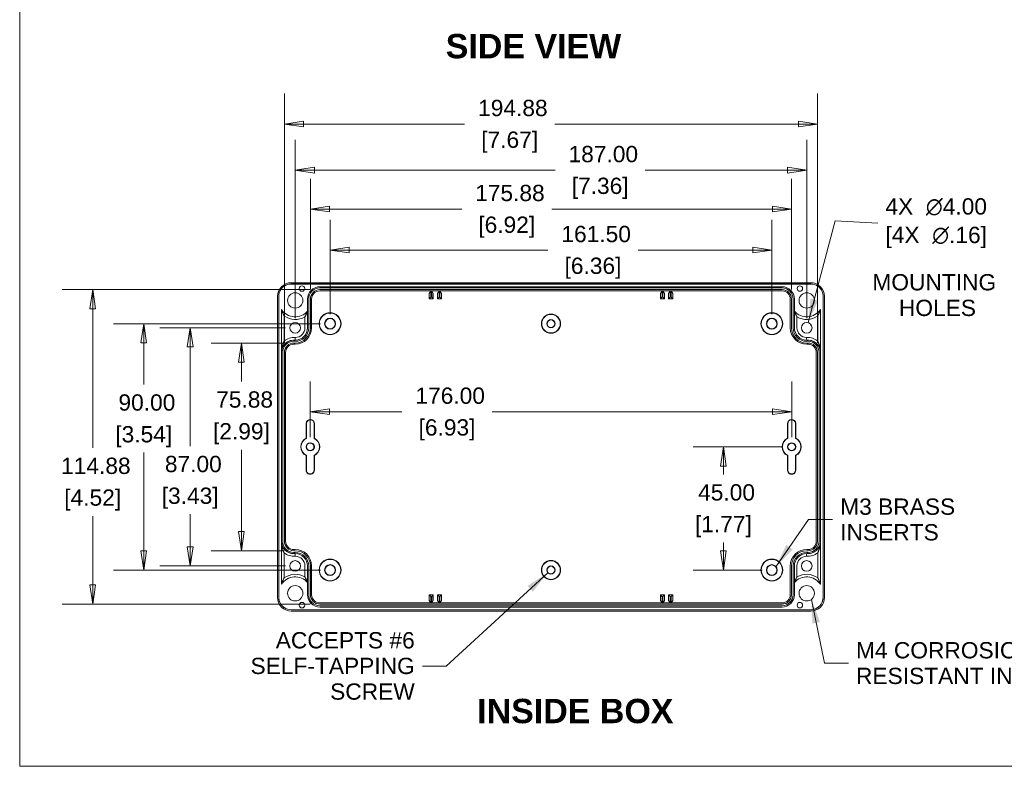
# Model space of a CAD drawing. Header units: millimetres. Extents: x 16 to 962, y 16 to 740.
# Tile 1 of 9: x 26 to 386, y 26 to 299. Entities that reach past the tile are written whole.
import ezdxf

# ---------------------------------------------------------------- set-up
doc = ezdxf.new("R2010")
doc.units = ezdxf.units.MM
doc.header["$LTSCALE"] = 3.5
for name, color, linetype, lineweight in [('Dimension (ANSI)', 7, 'Continuous', 9), ('Sketch Geometry (ANSI)', 7, 'Continuous', 9), ('Symbol (ANSI)', 7, 'Continuous', 9), ('Visible (ANSI)', 7, 'Continuous', 9)]:
    doc.layers.add(name, color=color, linetype=linetype, lineweight=lineweight)
doc.styles.add('Label Text (ANSI)', font='arialbd.ttf')
doc.styles.add('Note Text (ANSI)', font='arial.ttf')
doc.dimstyles.new('Default - mm (ANSI)', dxfattribs={"dimscale": 3.5, "dimtxt": 1.7, "dimasz": 2, "dimexe": 3.175, "dimexo": 1, "dimgap": 0.8, "dimtad": 0, "dimtih": 1, "dimtoh": 1, "dimrnd": 1e-08, "dimzin": 4, "dimdsep": 46, "dimtxsty": 'Note Text (ANSI)', "dimblk": 'Filled-1', "dimcen": 0.09, "dimdle": 10, "dimclrd": 256, "dimclre": 256, "dimclrt": 256, "dimadec": 1, "dimazin": 0, "dimtfac": 1.792941, "dimtofl": 0, "dimtmove": 0, "dimatfit": 3, "dimfxl": 1, "dimtolj": 1, "dimtzin": 0, "dimlwd": -1, "dimlwe": -1, "dimarcsym": 0})
doc.dimstyles.new('Default - mm (ANSI)$7', dxfattribs={"dimscale": 3.5, "dimtxt": 1.7, "dimasz": 2.5, "dimexe": 3.175, "dimexo": 1, "dimgap": 0.8, "dimtad": 0, "dimtih": 1, "dimtoh": 1, "dimrnd": 1e-08, "dimzin": 4, "dimdsep": 46, "dimtxsty": 'Note Text (ANSI)', "dimblk": 'Filled-1', "dimcen": 0.09, "dimdle": 10, "dimclrd": 256, "dimclre": 256, "dimclrt": 256, "dimadec": 1, "dimazin": 0, "dimtfac": 1.792941, "dimtofl": 0, "dimtmove": 0, "dimatfit": 3, "dimfxl": 1, "dimtolj": 1, "dimtzin": 0, "dimlwd": -1, "dimlwe": -1, "dimarcsym": 0})

# ---------------------------------------------------------------- blocks, each defined once
blk = doc.blocks.new('Filled-1')
at = {"color": 0}
for p, q in [((0, 0), (-1, 0.15)), ((-1, 0.15), (-1, -0.15)), ((-1, 0), (0, 0)), ((-1, -0.15), (0, 0))]:
    blk.add_line(p, q, dxfattribs=at)
at = {"color": 0, "flags": 128}
blk.add_lwpolyline([(-1, -0.15), (0, 0), (-1, 0.15), (-1, -0.15)], dxfattribs=at)
at = {"color": 0}
blk.add_solid([(-1, -0.15), (0, 0), (-1, 0.15), (-1, -0.15)], dxfattribs=at)
blk = doc.blocks.new('*D21')
at = {"layer": 'Defpoints', "color": 0, "transparency": 16777216}
for p in [(313.97, 244.04), (126.97, 186.45), (313.97, 186.45)]:
    blk.add_point(p, dxfattribs=at)
at = {"layer": 'Dimension (ANSI)', "transparency": 16777216}
for p, q in [((126.97, 189.95), (126.97, 255.15)), ((313.97, 189.95), (313.97, 255.15)), ((133.97, 244.04), (221.99, 244.04)), ((306.97, 244.04), (254.93, 244.04))]:
    blk.add_line(p, q, dxfattribs=at)
at = {"layer": 'Dimension (ANSI)', "transparency": 16777216, "xscale": 7, "yscale": 7, "zscale": 7, "rotation": 180}
blk.add_blockref('Filled-1', (126.97, 244.04), dxfattribs=at)
at = {"layer": 'Dimension (ANSI)', "transparency": 16777216, "xscale": 7, "yscale": 7, "zscale": 7}
blk.add_blockref('Filled-1', (313.97, 244.04), dxfattribs=at)
at = {"layer": 'Dimension (ANSI)', "transparency": 16777216, "char_height": 5.95, "attachment_point": 5, "style": 'Note Text (ANSI)'}
for s, insert in [('\\A1; 187.00', (238.46, 249.87)), ('\\A1;[7.36]', (238.46, 237.42))]:
    blk.add_mtext(s, dxfattribs=dict(at, insert=insert))
blk = doc.blocks.new('*D22')
at = {"layer": 'Defpoints', "color": 0, "transparency": 16777216}
for p in [(126.97, 186.45), (88.57, 99.45), (126.97, 99.45)]:
    blk.add_point(p, dxfattribs=at)
at = {"layer": 'Dimension (ANSI)', "transparency": 16777216}
for p, q in [((123.47, 186.45), (77.46, 186.45)), ((88.57, 179.45), (88.57, 143.26)), ((88.57, 106.45), (88.57, 118.36)), ((123.47, 99.45), (77.46, 99.45))]:
    blk.add_line(p, q, dxfattribs=at)
at = {"layer": 'Dimension (ANSI)', "transparency": 16777216, "xscale": 7, "yscale": 7, "zscale": 7}
for p, rotation in [((88.57, 186.45), 90), ((88.57, 99.45), 270)]:
    blk.add_blockref('Filled-1', p, dxfattribs=dict(at, rotation=rotation))
at = {"layer": 'Dimension (ANSI)', "transparency": 16777216, "char_height": 5.95, "attachment_point": 5, "style": 'Note Text (ANSI)'}
for s, insert in [('\\A1; 87.00', (88.57, 136.65)), ('\\A1;[3.43]', (88.57, 124.2))]:
    blk.add_mtext(s, dxfattribs=dict(at, insert=insert))
blk = doc.blocks.new('*D23')
at = {"layer": 'Defpoints', "color": 0, "transparency": 16777216}
for p in [(107.32, 180.89), (126.97, 180.89), (126.47, 105)]:
    blk.add_point(p, dxfattribs=at)
at = {"layer": 'Dimension (ANSI)', "transparency": 16777216}
for p, q in [((123.47, 180.89), (96.21, 180.89)), ((107.32, 173.89), (107.32, 166.82)), ((107.32, 112), (107.32, 141.92)), ((122.97, 105), (96.21, 105))]:
    blk.add_line(p, q, dxfattribs=at)
at = {"layer": 'Dimension (ANSI)', "transparency": 16777216, "xscale": 7, "yscale": 7, "zscale": 7}
for p, rotation in [((107.32, 180.89), 90), ((107.32, 105), 270)]:
    blk.add_blockref('Filled-1', p, dxfattribs=dict(at, rotation=rotation))
at = {"layer": 'Dimension (ANSI)', "transparency": 16777216, "char_height": 5.95, "attachment_point": 5, "style": 'Note Text (ANSI)'}
for s, insert in [('\\A1; 75.88', (107.32, 160.21)), ('\\A1;[2.99]', (107.32, 147.76))]:
    blk.add_mtext(s, dxfattribs=dict(at, insert=insert))
blk = doc.blocks.new('*D24')
at = {"layer": 'Defpoints', "color": 0, "transparency": 16777216}
for p in [(135.97, 200.39), (52.94, 85.5), (135.97, 85.5)]:
    blk.add_point(p, dxfattribs=at)
at = {"layer": 'Dimension (ANSI)', "transparency": 16777216}
for p, q in [((132.47, 200.39), (41.83, 200.39)), ((52.94, 193.39), (52.94, 142.59)), ((52.94, 92.5), (52.94, 117.69)), ((132.47, 85.5), (41.83, 85.5))]:
    blk.add_line(p, q, dxfattribs=at)
at = {"layer": 'Dimension (ANSI)', "transparency": 16777216, "xscale": 7, "yscale": 7, "zscale": 7}
for p, rotation in [((52.94, 200.39), 90), ((52.94, 85.5), 270)]:
    blk.add_blockref('Filled-1', p, dxfattribs=dict(at, rotation=rotation))
at = {"layer": 'Dimension (ANSI)', "transparency": 16777216, "char_height": 5.95, "attachment_point": 5, "style": 'Note Text (ANSI)'}
for s, insert in [('\\A1; 114.88', (52.94, 135.98)), ('\\A1;[4.52]', (52.94, 123.53))]:
    blk.add_mtext(s, dxfattribs=dict(at, insert=insert))
blk = doc.blocks.new('*D25')
at = {"layer": 'Defpoints', "color": 0, "transparency": 16777216}
for p in [(308.41, 229.82), (132.53, 196.95), (308.41, 196.95)]:
    blk.add_point(p, dxfattribs=at)
at = {"layer": 'Dimension (ANSI)', "transparency": 16777216}
for p, q in [((132.53, 200.45), (132.53, 240.93)), ((308.41, 200.45), (308.41, 240.93)), ((139.53, 229.82), (187.83, 229.82)), ((301.41, 229.82), (220.8, 229.82))]:
    blk.add_line(p, q, dxfattribs=at)
at = {"layer": 'Dimension (ANSI)', "transparency": 16777216, "xscale": 7, "yscale": 7, "zscale": 7, "rotation": 180}
blk.add_blockref('Filled-1', (132.53, 229.82), dxfattribs=at)
at = {"layer": 'Dimension (ANSI)', "transparency": 16777216, "xscale": 7, "yscale": 7, "zscale": 7}
blk.add_blockref('Filled-1', (308.41, 229.82), dxfattribs=at)
at = {"layer": 'Dimension (ANSI)', "transparency": 16777216, "char_height": 5.95, "attachment_point": 5, "style": 'Note Text (ANSI)'}
for s, insert in [('\\A1; 175.88', (204.31, 235.66)), ('\\A1;[6.92]', (204.31, 223.21))]:
    blk.add_mtext(s, dxfattribs=dict(at, insert=insert))
blk = doc.blocks.new('*D26')
at = {"layer": 'Defpoints', "color": 0, "transparency": 16777216}
for p in [(123.03, 260.88), (123.03, 177.45), (317.91, 177.45)]:
    blk.add_point(p, dxfattribs=at)
at = {"layer": 'Dimension (ANSI)', "transparency": 16777216}
for p, q in [((123.03, 180.95), (123.03, 271.99)), ((317.91, 180.95), (317.91, 271.99)), ((130.03, 260.88), (188.91, 260.88)), ((310.91, 260.88), (221.88, 260.88))]:
    blk.add_line(p, q, dxfattribs=at)
at = {"layer": 'Dimension (ANSI)', "transparency": 16777216, "xscale": 7, "yscale": 7, "zscale": 7, "rotation": 180}
blk.add_blockref('Filled-1', (123.03, 260.88), dxfattribs=at)
at = {"layer": 'Dimension (ANSI)', "transparency": 16777216, "xscale": 7, "yscale": 7, "zscale": 7}
blk.add_blockref('Filled-1', (317.91, 260.88), dxfattribs=at)
at = {"layer": 'Dimension (ANSI)', "transparency": 16777216, "char_height": 5.95, "attachment_point": 5, "style": 'Note Text (ANSI)'}
for s, insert in [('\\A1; 194.88', (205.39, 266.72)), ('\\A1;[7.67]', (205.39, 254.27))]:
    blk.add_mtext(s, dxfattribs=dict(at, insert=insert))
blk = doc.blocks.new('*D27')
at = {"layer": 'Defpoints', "color": 0, "transparency": 16777216}
for p in [(139.72, 187.95), (71.6, 97.95), (139.72, 97.95)]:
    blk.add_point(p, dxfattribs=at)
at = {"layer": 'Dimension (ANSI)', "transparency": 16777216}
for p, q in [((136.22, 187.95), (60.49, 187.95)), ((71.6, 180.95), (71.6, 165.73)), ((71.6, 104.95), (71.6, 140.83)), ((136.22, 97.95), (60.49, 97.95))]:
    blk.add_line(p, q, dxfattribs=at)
at = {"layer": 'Dimension (ANSI)', "transparency": 16777216, "xscale": 7, "yscale": 7, "zscale": 7}
for p, rotation in [((71.6, 187.95), 90), ((71.6, 97.95), 270)]:
    blk.add_blockref('Filled-1', p, dxfattribs=dict(at, rotation=rotation))
at = {"layer": 'Dimension (ANSI)', "transparency": 16777216, "char_height": 5.95, "attachment_point": 5, "style": 'Note Text (ANSI)'}
for s, insert in [('\\A1; 90.00', (71.6, 159.12)), ('\\A1;[3.54]', (71.6, 146.67))]:
    blk.add_mtext(s, dxfattribs=dict(at, insert=insert))
blk = doc.blocks.new('*D28')
at = {"layer": 'Defpoints', "color": 0, "transparency": 16777216}
for p in [(139.72, 214.83), (139.72, 187.95), (301.22, 187.95)]:
    blk.add_point(p, dxfattribs=at)
at = {"layer": 'Dimension (ANSI)', "transparency": 16777216}
for p, q in [((139.72, 191.45), (139.72, 225.94)), ((301.22, 191.45), (301.22, 225.94)), ((146.72, 214.83), (219.37, 214.83)), ((294.22, 214.83), (252.3, 214.83))]:
    blk.add_line(p, q, dxfattribs=at)
at = {"layer": 'Dimension (ANSI)', "transparency": 16777216, "xscale": 7, "yscale": 7, "zscale": 7, "rotation": 180}
blk.add_blockref('Filled-1', (139.72, 214.83), dxfattribs=at)
at = {"layer": 'Dimension (ANSI)', "transparency": 16777216, "xscale": 7, "yscale": 7, "zscale": 7}
blk.add_blockref('Filled-1', (301.22, 214.83), dxfattribs=at)
at = {"layer": 'Dimension (ANSI)', "transparency": 16777216, "char_height": 5.95, "attachment_point": 5, "style": 'Note Text (ANSI)'}
for s, insert in [('\\A1; 161.50', (235.84, 220.67)), ('\\A1;[6.36]', (235.84, 208.22))]:
    blk.add_mtext(s, dxfattribs=dict(at, insert=insert))
blk = doc.blocks.new('*D29')
at = {"layer": 'Defpoints', "color": 0, "transparency": 16777216}
for p in [(308.47, 155.77), (132.47, 142.95), (308.47, 142.95)]:
    blk.add_point(p, dxfattribs=at)
at = {"layer": 'Dimension (ANSI)', "transparency": 16777216}
for p, q in [((132.47, 146.45), (132.47, 166.88)), ((308.47, 146.45), (308.47, 166.88)), ((139.47, 155.77), (166, 155.77)), ((301.47, 155.77), (198.94, 155.77))]:
    blk.add_line(p, q, dxfattribs=at)
at = {"layer": 'Dimension (ANSI)', "transparency": 16777216, "xscale": 7, "yscale": 7, "zscale": 7, "rotation": 180}
blk.add_blockref('Filled-1', (132.47, 155.77), dxfattribs=at)
at = {"layer": 'Dimension (ANSI)', "transparency": 16777216, "xscale": 7, "yscale": 7, "zscale": 7}
blk.add_blockref('Filled-1', (308.47, 155.77), dxfattribs=at)
at = {"layer": 'Dimension (ANSI)', "transparency": 16777216, "char_height": 5.95, "attachment_point": 5, "style": 'Note Text (ANSI)'}
for s, insert in [('\\A1; 176.00', (182.47, 161.61)), ('\\A1;[6.93]', (182.47, 149.16))]:
    blk.add_mtext(s, dxfattribs=dict(at, insert=insert))
blk = doc.blocks.new('*D30')
at = {"layer": 'Defpoints', "color": 0, "transparency": 16777216}
for p in [(308.47, 142.95), (283.51, 97.95), (301.22, 97.95)]:
    blk.add_point(p, dxfattribs=at)
at = {"layer": 'Dimension (ANSI)', "transparency": 16777216}
for p, q in [((304.97, 142.95), (272.4, 142.95)), ((283.51, 135.95), (283.51, 132.9)), ((283.51, 104.95), (283.51, 107.99)), ((297.72, 97.95), (272.4, 97.95))]:
    blk.add_line(p, q, dxfattribs=at)
at = {"layer": 'Dimension (ANSI)', "transparency": 16777216, "xscale": 7, "yscale": 7, "zscale": 7}
for p, rotation in [((283.51, 142.95), 90), ((283.51, 97.95), 270)]:
    blk.add_blockref('Filled-1', p, dxfattribs=dict(at, rotation=rotation))
at = {"layer": 'Dimension (ANSI)', "transparency": 16777216, "char_height": 5.95, "attachment_point": 5, "style": 'Note Text (ANSI)'}
for s, insert in [('\\A1; 45.00', (283.51, 126.28)), ('\\A1;[1.77]', (283.51, 113.83))]:
    blk.add_mtext(s, dxfattribs=dict(at, insert=insert))
blk = doc.blocks.new('Borders Hammond border')
at = {"layer": 'Sketch Geometry (ANSI)'}
for p, q in [((7.5, 208.4), (7.5, 7.5)), ((7.5, 7.5), (271.9, 7.5))]:
    blk.add_line(p, q, dxfattribs=at)

msp = doc.modelspace()

# ---------------------------------------------------------------- linework, layer by layer
at = {"layer": 'Visible (ANSI)'}
for p, q in [((315.4692, 202.4581), (125.4683, 202.4581)), ((315.4692, 202.445), (125.4683, 202.445)), ((125.4814, 202.9319), (315.4561, 202.9319)), ((135.9688, 201.445), (304.9688, 201.445)), ((135.9688, 201.0042), (304.9688, 201.0042)), ((135.9688, 200.3858), (304.9688, 200.3858)), ((135.9688, 199.945), (304.9688, 199.945)), ((175.9688, 197.009), (175.9688, 198.509)), ((175.9731, 199.0089), (176.5753, 199.9123)), ((176.5753, 199.1025), (176.5753, 199.9123)), ((176.5753, 199.9123), (176.8623, 199.9123)), ((176.8623, 199.9123), (176.8623, 199.1025)), ((176.8623, 199.9123), (177.4645, 199.0089)), ((177.4688, 198.509), (177.4688, 197.009)), ((178.9688, 197.009), (178.9688, 198.509)), ((178.9731, 199.0089), (179.5753, 199.9123)), ((179.5753, 199.1025), (179.5753, 199.9123)), ((179.5753, 199.9123), (179.8623, 199.9123)), ((179.8623, 199.9123), (179.8623, 199.1025)), ((179.8623, 199.9123), (180.4645, 199.0089)), ((180.4688, 198.509), (180.4688, 197.009)), ((260.4688, 197.009), (260.4688, 198.509)), ((260.4731, 199.0089), (261.0753, 199.9123)), ((261.0753, 199.9123), (261.3623, 199.9123)), ((261.0753, 199.1025), (261.0753, 199.9123)), ((261.3623, 199.9123), (261.3623, 199.1025)), ((261.3623, 199.9123), (261.9645, 199.0089)), ((261.9688, 198.509), (261.9688, 197.009)), ((263.4688, 197.009), (263.4688, 198.509)), ((263.4731, 199.0089), (264.0753, 199.9123)), ((264.0753, 199.9123), (264.3623, 199.9123)), ((264.0753, 199.1025), (264.0753, 199.9123)), ((264.3623, 199.9123), (264.3623, 199.1025)), ((264.3623, 199.9123), (264.9645, 199.0089)), ((264.9688, 198.509), (264.9688, 197.009)), ((120.4819, 87.9577), (120.4819, 197.9323)), ((120.9557, 197.9454), (120.9557, 87.9446)), ((120.9688, 197.9454), (120.9688, 87.9446)), ((131.4688, 192.4764), (131.4688, 196.945)), ((131.9096, 186.445), (131.9096, 196.945)), ((132.528, 186.445), (132.528, 196.945)), ((132.9688, 186.445), (132.9688, 196.945)), ((175.9688, 197.009), (176.5623, 197.6025)), ((177.4688, 197.009), (175.9688, 197.009)), ((177.4688, 197.009), (176.8752, 197.6025)), ((178.9688, 197.009), (179.5623, 197.6025)), ((180.4688, 197.009), (178.9688, 197.009)), ((180.4688, 197.009), (179.8752, 197.6025)), ((260.4688, 197.009), (261.0623, 197.6025)), ((261.9688, 197.009), (260.4688, 197.009)), ((261.9688, 197.009), (261.3752, 197.6025)), ((263.4688, 197.009), (264.0623, 197.6025)), ((264.9688, 197.009), (263.4688, 197.009)), ((264.9688, 197.009), (264.3752, 197.6025)), ((307.9688, 196.945), (307.9688, 186.445)), ((308.4096, 196.945), (308.4096, 186.445)), ((309.028, 196.945), (309.028, 186.445)), ((309.4688, 196.945), (309.4688, 192.4764)), ((319.9688, 87.9446), (319.9688, 197.9454)), ((319.9819, 87.9446), (319.9819, 197.9454)), ((320.4557, 197.9323), (320.4557, 87.9577)), ((121.9688, 177.945), (121.9688, 193.1284)), ((122.9113, 190.8116), (122.9113, 181.6005)), ((131.4688, 192.4764), (131.4688, 186.445)), ((309.4688, 186.445), (309.4688, 192.4764)), ((318.0262, 181.6005), (318.0262, 190.8116)), ((318.9688, 193.1284), (318.9688, 177.945)), ((130.5262, 186.445), (130.5262, 190.4832)), ((310.4113, 190.4832), (310.4113, 186.445)), ((126.4688, 181.945), (126.9688, 181.945)), ((126.4688, 181.5042), (126.9688, 181.5042)), ((126.4688, 180.8858), (126.9688, 180.8858)), ((126.4688, 180.445), (126.9688, 180.445)), ((313.9688, 181.945), (314.4688, 181.945)), ((313.9688, 181.5042), (314.4688, 181.5042)), ((313.9688, 180.8858), (314.4688, 180.8858)), ((313.9688, 180.445), (314.4688, 180.445)), ((121.9688, 108.445), (121.9688, 177.445)), ((122.4096, 108.445), (122.4096, 177.445)), ((123.028, 108.445), (123.028, 177.445)), ((123.4688, 108.445), (123.4688, 177.445)), ((317.4688, 177.445), (317.4688, 108.445)), ((317.9096, 177.445), (317.9096, 108.445)), ((318.528, 177.445), (318.528, 108.445)), ((318.9688, 177.445), (318.9688, 108.445)), ((130.9712, 146.1084), (130.9724, 151.5486)), ((131.0759, 146.0414), (131.0771, 151.5449)), ((133.8638, 151.4192), (133.8639, 146.0404)), ((133.9685, 151.4183), (133.9686, 146.1074)), ((306.9689, 146.1074), (306.969, 151.4183)), ((307.0737, 146.0404), (307.0737, 151.4192)), ((309.8605, 151.5449), (309.8616, 146.0414)), ((309.9652, 151.5486), (309.9663, 146.1084)), ((130.9688, 134.4453), (130.9699, 139.7822)), ((131.0735, 134.4453), (131.0746, 139.8492)), ((133.864, 139.8496), (133.864, 134.445)), ((133.9687, 139.7827), (133.9688, 134.445)), ((306.9688, 134.445), (306.9688, 139.7827)), ((307.0735, 134.445), (307.0736, 139.8496)), ((309.8629, 139.8492), (309.864, 134.4453)), ((309.9677, 139.7822), (309.9688, 134.4453)), ((121.9688, 92.7616), (121.9688, 107.945)), ((126.9688, 105.445), (126.4688, 105.445)), ((126.9688, 105.0042), (126.4688, 105.0042)), ((314.4688, 105.445), (313.9688, 105.445)), ((314.4688, 105.0042), (313.9688, 105.0042)), ((318.9688, 107.945), (318.9688, 92.7616)), ((122.9113, 104.2896), (122.9113, 95.0785)), ((126.9688, 104.3858), (126.4688, 104.3858)), ((126.9688, 103.945), (126.4688, 103.945)), ((314.4688, 104.3858), (313.9688, 104.3858)), ((314.4688, 103.945), (313.9688, 103.945)), ((318.0262, 95.0785), (318.0262, 104.2896)), ((130.5262, 95.4068), (130.5262, 99.445)), ((131.4688, 99.445), (131.4688, 93.4136)), ((131.9096, 88.945), (131.9096, 99.445)), ((132.528, 88.945), (132.528, 99.445)), ((132.9688, 88.945), (132.9688, 99.445)), ((307.9688, 99.445), (307.9688, 88.945)), ((308.4096, 99.445), (308.4096, 88.945)), ((309.028, 99.445), (309.028, 88.945)), ((309.4688, 93.4136), (309.4688, 99.445)), ((310.4113, 99.445), (310.4113, 95.4068)), ((131.4688, 88.945), (131.4688, 93.4136)), ((309.4688, 93.4136), (309.4688, 88.945)), ((175.9688, 88.881), (176.5623, 88.2875)), ((175.9688, 87.381), (175.9688, 88.881)), ((175.9688, 88.881), (177.4688, 88.881)), ((176.5753, 85.9777), (175.9731, 86.8811)), ((176.5753, 85.9777), (176.5753, 86.7876)), ((177.4645, 86.8811), (176.8623, 85.9777)), ((176.8623, 86.7876), (176.8623, 85.9777)), ((177.4688, 88.881), (176.8752, 88.2875)), ((177.4688, 88.881), (177.4688, 87.381)), ((178.9688, 88.881), (179.5623, 88.2875)), ((178.9688, 87.381), (178.9688, 88.881)), ((178.9688, 88.881), (180.4688, 88.881)), ((179.5753, 85.9777), (178.9731, 86.8811)), ((179.5753, 85.9777), (179.5753, 86.7876)), ((180.4645, 86.8811), (179.8623, 85.9777)), ((179.8623, 86.7876), (179.8623, 85.9777)), ((180.4688, 88.881), (179.8752, 88.2875)), ((180.4688, 88.881), (180.4688, 87.381)), ((260.4688, 88.881), (261.9688, 88.881)), ((260.4688, 88.881), (261.0623, 88.2875)), ((260.4688, 87.381), (260.4688, 88.881)), ((261.0753, 85.9777), (260.4731, 86.8811)), ((261.0753, 85.9777), (261.0753, 86.7876)), ((261.9645, 86.8811), (261.3623, 85.9777)), ((261.3623, 86.7876), (261.3623, 85.9777)), ((261.9688, 88.881), (261.3752, 88.2875)), ((261.9688, 88.881), (261.9688, 87.381)), ((263.4688, 88.881), (264.9688, 88.881)), ((263.4688, 88.881), (264.0623, 88.2875)), ((263.4688, 87.381), (263.4688, 88.881)), ((264.0753, 85.9777), (263.4731, 86.8811)), ((264.0753, 85.9777), (264.0753, 86.7876)), ((264.9645, 86.8811), (264.3623, 85.9777)), ((264.3623, 86.7876), (264.3623, 85.9777)), ((264.9688, 88.881), (264.3752, 88.2875)), ((264.9688, 88.881), (264.9688, 87.381)), ((125.4683, 83.445), (315.4692, 83.445)), ((125.4683, 83.4319), (315.4692, 83.4319)), ((315.4561, 82.9581), (125.4814, 82.9581)), ((304.9688, 85.945), (135.9688, 85.945)), ((304.9688, 85.5042), (135.9688, 85.5042)), ((304.9688, 84.8858), (135.9688, 84.8858)), ((304.9688, 84.445), (135.9688, 84.445)), ((176.8623, 85.9777), (176.5753, 85.9777)), ((179.8623, 85.9777), (179.5753, 85.9777)), ((261.3623, 85.9777), (261.0753, 85.9777)), ((264.3623, 85.9777), (264.0753, 85.9777))]:
    msp.add_line(p, q, dxfattribs=at)
for centre, radius in [((129.4688, 200.7751), 1), ((311.4688, 200.7751), 1), ((126.9688, 196.445), 2.805), ((313.9688, 196.445), 2.805), ((139.7188, 187.945), 4), ((139.7188, 187.945), 3.8953), ((220.4688, 187.945), 3.5), ((220.4688, 187.945), 3.3953), ((301.2188, 187.945), 4), ((301.2188, 187.945), 3.8953), ((126.9688, 186.445), 1.9476), ((139.7188, 187.945), 2), ((139.7188, 187.945), 1.8691), ((220.4688, 187.945), 1.5), ((220.4688, 187.945), 1.3691), ((301.2188, 187.945), 2), ((301.2188, 187.945), 1.8691), ((313.9688, 186.445), 1.9476), ((132.4688, 142.945), 1.5), ((132.4688, 142.945), 1.3691), ((308.4688, 142.945), 1.5), ((308.4688, 142.945), 1.3691), ((126.9688, 99.445), 1.9476), ((139.7188, 97.945), 4), ((139.7188, 97.945), 3.8953), ((220.4688, 97.945), 3.5), ((220.4688, 97.945), 3.3953), ((301.2188, 97.945), 4), ((301.2188, 97.945), 3.8953), ((313.9688, 99.445), 1.9476), ((139.7188, 97.945), 2), ((139.7188, 97.945), 1.8691), ((220.4688, 97.945), 1.5), ((220.4688, 97.945), 1.3691), ((301.2188, 97.945), 2), ((301.2188, 97.945), 1.8691), ((126.9688, 89.445), 2.805), ((313.9688, 89.445), 2.805), ((129.4688, 85.1149), 1), ((311.4688, 85.1149), 1)]:
    msp.add_circle(centre, radius, dxfattribs=at)
for centre, radius, start, end in [((135.9688, 196.945), 4.5, 90, 180), ((135.9688, 196.945), 4.0592, 90, 180), ((135.9688, 196.945), 3.4408, 90, 180), ((135.9688, 196.945), 3, 90, 180), ((304.9688, 196.945), 4.5, 0, 90), ((304.9688, 196.945), 4.0592, 0, 90), ((304.9688, 196.945), 3.4408, 0, 90), ((304.9688, 196.945), 3, 0, 90), ((126.9688, 196.445), 6, 213.55731, 318.590378), ((126.9688, 196.445), 6.9425, 234.236814, 300.824932), ((313.9688, 196.445), 6, 221.409622, 326.44269), ((313.9688, 196.445), 6.9425, 239.175068, 305.763186), ((126.9688, 186.445), 6, 270, 0), ((126.9688, 186.445), 5.5592, 270, 0), ((126.9688, 186.445), 4.9408, 270, 0), ((126.9688, 186.445), 4.5, 270, 0), ((126.9688, 186.445), 3.5575, 270.751961, 0), ((313.9688, 186.445), 6, 180, 270), ((313.9688, 186.445), 5.5592, 180, 270), ((313.9688, 186.445), 4.9408, 180, 270), ((313.9688, 186.445), 4.5, 180, 270), ((313.9688, 186.445), 3.5575, 180, 269.248039), ((126.4688, 177.445), 4.5277, 83.659808, 173.659808), ((126.4688, 177.445), 4.5, 90, 180), ((126.4688, 177.445), 4.0592, 90, 180), ((126.4688, 177.445), 5.4702, 84.264355, 130.566728), ((126.4688, 177.445), 3.4408, 90, 180), ((126.4688, 177.445), 3, 90, 180), ((314.4688, 177.445), 5.4702, 49.433272, 95.735645), ((314.4688, 177.445), 4.5277, 6.340192, 96.340192), ((314.4688, 177.445), 4.5, 0, 90), ((314.4688, 177.445), 4.0592, 0, 90), ((314.4688, 177.445), 3.4408, 0, 90), ((314.4688, 177.445), 3, 0, 90), ((132.4688, 151.445), 1.5, 358.979415, 176.04044), ((132.4688, 151.445), 1.3953, 358.941775, 175.894905), ((308.4688, 151.445), 1.5, 3.95956, 181.020585), ((308.4688, 151.445), 1.3953, 4.105095, 181.058225), ((132.4688, 142.945), 3.5, 115.332703, 244.643308), ((132.4688, 142.945), 3.3953, 114.219295, 245.756717), ((132.4688, 142.945), 3.3953, 294.26282, 65.738787), ((132.4688, 142.945), 3.5, 295.375578, 64.626029), ((308.4688, 142.945), 3.5, 115.373971, 244.624422), ((308.4688, 142.945), 3.3953, 114.261213, 245.73718), ((308.4688, 142.945), 3.3953, 294.243283, 65.780705), ((308.4688, 142.945), 3.5, 295.356692, 64.667297), ((132.4688, 134.445), 1.5, 179.988006, 0.000803), ((132.4688, 134.445), 1.3953, 179.988006, 0.000803), ((308.4688, 134.445), 1.5, 179.999197, 0.011994), ((308.4688, 134.445), 1.3953, 179.999197, 0.011994), ((126.4688, 108.445), 4.5, 180, 270), ((126.4688, 108.445), 4.0592, 180, 270), ((126.4688, 108.445), 3.4408, 180, 270), ((126.4688, 108.445), 3, 180, 270), ((314.4688, 108.445), 3.4408, 270, 0), ((314.4688, 108.445), 3, 270, 0), ((314.4688, 108.445), 4.0592, 270, 0), ((314.4688, 108.445), 4.5, 270, 0), ((126.4688, 108.445), 4.5277, 186.340192, 276.340192), ((126.9688, 99.445), 6, 0, 90), ((126.9688, 99.445), 5.5592, 0, 90), ((313.9688, 99.445), 6, 90, 180), ((313.9688, 99.445), 5.5592, 90, 180), ((314.4688, 108.445), 4.5277, 263.659808, 353.659808), ((126.4688, 108.445), 5.4702, 229.433272, 275.735645), ((126.9688, 99.445), 4.9408, 0, 90), ((126.9688, 99.445), 4.5, 0, 90), ((126.9688, 99.445), 3.5575, 0, 89.248039), ((313.9688, 99.445), 4.9408, 90, 180), ((313.9688, 99.445), 4.5, 90, 180), ((313.9688, 99.445), 3.5575, 90.751961, 180), ((314.4688, 108.445), 5.4702, 264.264355, 310.566728), ((126.9688, 89.445), 6, 41.409622, 146.44269), ((126.9688, 89.445), 6.9425, 59.175068, 125.763186), ((313.9688, 89.445), 6, 33.55731, 138.590378), ((313.9688, 89.445), 6.9425, 54.236814, 120.824932), ((135.9688, 88.945), 4.5, 180, 270), ((135.9688, 88.945), 4.0592, 180, 270), ((135.9688, 88.945), 3.4408, 180, 270), ((135.9688, 88.945), 3, 180, 270), ((304.9688, 88.945), 3.4408, 270, 0), ((304.9688, 88.945), 3, 270, 0), ((304.9688, 88.945), 4.0592, 270, 0), ((304.9688, 88.945), 4.5, 270, 0)]:
    msp.add_arc(centre, radius, start, end, dxfattribs=at)
for centre, major_axis, ratio, start_param, end_param in [((125.4823, 197.9315), (-3.5361, 3.5361), 0.99982868, 5.49787281, 7.0684978), ((315.4553, 197.9315), (3.5361, 3.5361), 0.99982868, 5.49787281, 7.0684978), ((175.9731, 198.509), (0, 0.5), 0.00872687, 0.01309018, 1.57079633), ((176.5622, 199.1025), (0, -1.5), 0.00872687, 0.00872684, 1.57079633), ((176.8753, 199.1025), (0, 1.5), 0.00872687, 1.57079633, 3.13286601), ((177.4644, 198.509), (0, -0.5), 0.00872687, 1.57079633, 3.12850268), ((178.9731, 198.509), (0, 0.5), 0.00872687, 0.01309018, 1.57079633), ((179.5622, 199.1025), (0, -1.5), 0.00872687, 0.00872684, 1.57079633), ((179.8753, 199.1025), (0, 1.5), 0.00872687, 1.57079633, 3.13286595), ((180.4644, 198.509), (0, -0.5), 0.00872687, 1.57079633, 3.12850265), ((260.4731, 198.509), (0, 0.5), 0.00872687, 0.01308931, 1.57079633), ((261.0622, 199.1025), (0, -1.5), 0.00872687, 0.00872603, 1.57079633), ((261.3753, 199.1025), (0, 1.5), 0.00872687, 1.57079633, 3.13286536), ((261.9644, 198.509), (0, -0.5), 0.00872687, 1.57079633, 3.12850203), ((263.4731, 198.509), (0, 0.5), 0.00872687, 0.01308931, 1.57079633), ((264.0622, 199.1025), (0, -1.5), 0.00872687, 0.00872601, 1.57079633), ((264.3753, 199.1025), (0, 1.5), 0.00872687, 1.57079633, 3.13286536), ((264.9644, 198.509), (0, -0.5), 0.00872687, 1.57079633, 3.12850203), ((125.4823, 87.9585), (-3.5361, -3.5361), 0.99982868, 5.49787281, 7.0684978), ((175.9731, 87.381), (0, 0.5), 0.00872687, 1.57079633, 3.12850268), ((176.5622, 86.7876), (0, -1.5), 0.00872687, 1.57079633, 3.13286601), ((176.8753, 86.7876), (0, 1.5), 0.00872687, 0.00872685, 1.57079633), ((177.4644, 87.381), (0, -0.5), 0.00872687, 0.01309015, 1.57079633), ((178.9731, 87.381), (0, 0.5), 0.00872687, 1.57079633, 3.12850268), ((179.5622, 86.7876), (0, -1.5), 0.00872687, 1.57079633, 3.13286601), ((179.8753, 86.7876), (0, 1.5), 0.00872687, 0.00872617, 1.57079633), ((180.4644, 87.381), (0, -0.5), 0.00872687, 0.01308949, 1.57079633), ((260.4731, 87.381), (0, 0.5), 0.00872687, 1.57079633, 3.12850304), ((261.0622, 86.7876), (0, -1.5), 0.00872687, 1.57079633, 3.13286635), ((261.3753, 86.7876), (0, 1.5), 0.00872687, 0.00872698, 1.57079633), ((261.9644, 87.381), (0, -0.5), 0.00872687, 0.01309033, 1.57079633), ((263.4731, 87.381), (0, 0.5), 0.00872687, 1.57079633, 3.12850304), ((264.0622, 86.7876), (0, -1.5), 0.00872687, 1.57079633, 3.13286635), ((264.3753, 86.7876), (0, 1.5), 0.00872687, 0.00872698, 1.57079633), ((264.9644, 87.381), (0, -0.5), 0.00872687, 0.01309033, 1.57079633), ((315.4553, 87.9585), (3.5361, -3.5361), 0.99982868, 5.49787281, 7.0684978)]:
    msp.add_ellipse(centre, major_axis=major_axis, ratio=ratio, start_param=start_param, end_param=end_param, dxfattribs=at)
for points in [[(125.4683, 202.4581), (124.8776, 202.4581), (123.4001, 202.1654), (121.4931, 200.6016), (120.9557, 198.8316), (120.9557, 197.9454)], [(125.4683, 202.445), (124.8793, 202.445), (123.4061, 202.1532), (121.5047, 200.5939), (120.9688, 198.829), (120.9688, 197.9454)], [(319.9819, 197.9454), (319.9818, 198.5362), (319.6892, 200.0136), (318.1254, 201.9207), (316.3553, 202.4581), (315.4692, 202.4581)], [(319.9688, 197.9454), (319.9687, 198.5345), (319.677, 200.0076), (318.1177, 201.9091), (316.3528, 202.445), (315.4692, 202.445)], [(120.9557, 87.9446), (120.9557, 87.3538), (121.2483, 85.8764), (122.8121, 83.9694), (124.5822, 83.432), (125.4683, 83.4319)], [(120.9688, 87.9446), (120.9688, 87.3555), (121.2606, 85.8824), (122.8198, 83.9809), (124.5848, 83.4451), (125.4683, 83.445)], [(315.4692, 83.4319), (316.06, 83.4319), (317.5374, 83.7246), (319.4444, 85.2884), (319.9818, 87.0584), (319.9819, 87.9446)], [(315.4692, 83.445), (316.0582, 83.445), (317.5314, 83.7368), (319.4329, 85.2961), (319.9687, 87.061), (319.9688, 87.9446)]]:
    msp.add_open_spline(points, degree=3, knots=[-7.0684978, -7.0684978, -7.0684978, -7.0684978, -6.67584155, -6.08685718, -5.49787281, -5.49787281, -5.49787281, -5.49787281], dxfattribs=at)
for points, degree in [([(121.9688, 193.1284), (122.318, 191.97), (122.9113, 190.8116)], 2), ([(131.4688, 192.4764), (131.0921, 191.4798), (130.5262, 190.4832)], 2), ([(309.4688, 192.4764), (309.8454, 191.4798), (310.4113, 190.4832)], 2), ([(318.9688, 193.1284), (318.6195, 191.97), (318.0262, 190.8116)], 2), ([(121.9688, 177.945), (122.07, 179.7727), (122.9113, 181.6005)], 2), ([(126.9688, 181.945), (126.985, 182.2374), (127.0019, 182.5767), (127.0155, 182.8878)], 3), ([(313.9688, 181.945), (313.9518, 182.2507), (313.9354, 182.582), (313.9221, 182.8878)], 3), ([(318.9688, 177.945), (318.8675, 179.7727), (318.0262, 181.6005)], 2), ([(130.9712, 146.1084), (131.0241, 146.0749), (131.0759, 146.0414)], 2), ([(133.9686, 146.1074), (133.9157, 146.0739), (133.8639, 146.0404)], 2), ([(306.9689, 146.1074), (307.0219, 146.0739), (307.0737, 146.0404)], 2), ([(309.9663, 146.1084), (309.9134, 146.0749), (309.8616, 146.0414)], 2), ([(130.9699, 139.7822), (131.0228, 139.8157), (131.0746, 139.8492)], 2), ([(133.9687, 139.7827), (133.9158, 139.8162), (133.864, 139.8496)], 2), ([(306.9688, 139.7827), (307.0218, 139.8162), (307.0736, 139.8496)], 2), ([(309.9677, 139.7822), (309.9147, 139.8157), (309.8629, 139.8492)], 2), ([(121.9688, 107.945), (122.07, 106.1173), (122.9113, 104.2896)], 2), ([(318.9688, 107.945), (318.8675, 106.1173), (318.0262, 104.2896)], 2), ([(126.9688, 103.945), (126.9857, 103.6394), (127.0022, 103.308), (127.0155, 103.0022)], 3), ([(313.9688, 103.945), (313.9526, 103.6527), (313.9356, 103.3134), (313.9221, 103.0022)], 3), ([(121.9688, 92.7616), (122.318, 93.92), (122.9113, 95.0785)], 2), ([(131.4688, 93.4136), (131.0921, 94.4102), (130.5262, 95.4068)], 2), ([(309.4688, 93.4136), (309.8454, 94.4102), (310.4113, 95.4068)], 2), ([(318.9688, 92.7616), (318.6195, 93.92), (318.0262, 95.0785)], 2)]:
    msp.add_open_spline(points, degree=degree, dxfattribs=at)
for points, weights in [([(130.9724, 151.5486), (131.0257, 151.5467), (131.0771, 151.5449)], [1.0000000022, 1.0000000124, 1.00000000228]), ([(133.9685, 151.4183), (133.9152, 151.4188), (133.8638, 151.4192)], [1.0000000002, 1.00000000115, 1.00000000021]), ([(306.969, 151.4183), (307.0223, 151.4188), (307.0737, 151.4192)], [1.00000001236, 1.0000000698, 1.00000001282]), ([(309.9652, 151.5486), (309.9119, 151.5467), (309.8605, 151.5449)], [0.999999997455, 0.999999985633, 0.999999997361])]:
    msp.add_rational_spline(points, weights, degree=2, dxfattribs=at)

# ---------------------------------------------------------------- block references
at = {"xscale": 3.5, "yscale": 3.5, "zscale": 3.5}
msp.add_blockref('Borders Hammond border', (0, 0), dxfattribs=at)

# ---------------------------------------------------------------- texts
at = {"layer": 'Symbol (ANSI)', "char_height": 8.89, "attachment_point": 7, "style": 'Label Text (ANSI)'}
for s, insert in [('SIDE VIEW', (181.9977, 284.7875)), ('INSIDE BOX', (193.5003, 41.8767))]:
    msp.add_mtext(s, dxfattribs=dict(at, insert=insert))
at = {"layer": 'Symbol (ANSI)', "char_height": 5.95, "style": 'Note Text (ANSI)'}
for s, insert, width, attachment_point, line_spacing_factor in [('4X  \\fAIGDT|b0|i0;\\H5.9500;n\\fArial|b0|i0;\\H5.9500;4.00\\P[4X  \\fAIGDT|b0|i0;\\H5.9500;n\\fArial|b0|i0;\\H5.9500;.16]', (342.7437, 224.6818), 38.000475, 4, 1.05), ('MOUNTING\\P HOLES', (360.6059, 198.3678), 53.246951, 5, 0.944221), ('M3 BRASS \\PINSERTS', (326.2234, 116.3848), 44.352897, 4, 0.944221), ('ACCEPTS #6\\PSELF-TAPPING\\PSCREW', (170.6703, 62.8828), 60.057817, 6, 0.944221), ('\\fArial|b0|i0;M4 CORROSION\\P\\fArial|b0|i0;RESISTANT INSERTS\\P', (331.9858, 63.9225), 85.005192, 4, 0.944221)]:
    msp.add_mtext(s, dxfattribs=dict(at, insert=insert, width=width, attachment_point=attachment_point, line_spacing_factor=line_spacing_factor))

# ---------------------------------------------------------------- dimensions: what is measured, and where the dimension line sits
at = {"layer": 'Dimension (ANSI)'}
for base, p1, p2, angle, text, override, picture, middle in [((123.028, 260.88), (317.9096, 177.445), (123.028, 177.445), 180, ' <>\\X[7.67]', {"dimgap": 0.8, "dimtih": 0, "dimtoh": 0, "dimdec": 2, "dimpost": '\\X', "dimtol": 0, "dimlim": 0, "dimtp": 0, "dimtm": 0, "dimtdec": 2, "dimatfit": 1}, '*D26', (205.3929, 260.88)), ((313.9688, 244.0363), (126.9688, 186.445), (313.9688, 186.445), 180, ' <>\\X[7.36]', {"dimgap": 0.8, "dimtih": 0, "dimtoh": 0, "dimdec": 2, "dimpost": '\\X', "dimtol": 0, "dimlim": 0, "dimtp": 0, "dimtm": 0, "dimtdec": 2, "dimatfit": 1}, '*D21', (238.4622, 244.0363)), ((139.7188, 214.8303), (301.2188, 187.945), (139.7188, 187.945), 180, ' <>\\X[6.36]', {"dimgap": 0.8, "dimtih": 0, "dimtoh": 0, "dimdec": 2, "dimpost": '\\X', "dimtol": 0, "dimlim": 0, "dimtp": 0, "dimtm": 0, "dimtdec": 2, "dimatfit": 1}, '*D28', (235.8352, 214.8303)), ((52.938, 85.5042), (135.9688, 200.3858), (135.9688, 85.5042), 270, ' <>\\X[4.52]', {"dimgap": 0.8, "dimdec": 2, "dimpost": '\\X', "dimtol": 0, "dimlim": 0, "dimtp": 0, "dimtm": 0, "dimtdec": 2, "dimatfit": 1}, '*D24', (52.938, 130.1392)), ((71.603, 97.945), (139.7188, 187.945), (139.7188, 97.945), 90, ' <>\\X[3.54]', {"dimgap": 0.8, "dimdec": 2, "dimpost": '\\X', "dimtol": 0, "dimlim": 0, "dimtp": 0, "dimtm": 0, "dimtdec": 2, "dimatfit": 1}, '*D27', (71.603, 153.2838)), ((88.5716, 99.445), (126.9688, 186.445), (126.9688, 99.445), 90, ' <>\\X[3.43]', {"dimgap": 0.8, "dimdec": 2, "dimpost": '\\X', "dimtol": 0, "dimlim": 0, "dimtp": 0, "dimtm": 0, "dimtdec": 2, "dimatfit": 1}, '*D22', (88.5716, 130.8122)), ((107.3207, 180.8858), (126.4688, 105.0042), (126.9688, 180.8858), 90, ' <>\\X[2.99]', {"dimgap": 0.8, "dimdec": 2, "dimpost": '\\X', "dimtol": 0, "dimlim": 0, "dimtp": 0, "dimtm": 0, "dimtdec": 2, "dimatfit": 1}, '*D23', (107.3207, 154.3719)), ((308.4688, 155.7687), (132.4688, 142.945), (308.4688, 142.945), 180, ' <>\\X[6.93]', {"dimgap": 0.8, "dimtih": 0, "dimtoh": 0, "dimdec": 2, "dimpost": '\\X', "dimtol": 0, "dimlim": 0, "dimtp": 0, "dimtm": 0, "dimtdec": 2, "dimatfit": 1}, '*D29', (182.4688, 155.7687)), ((283.5095, 97.945), (308.4688, 142.945), (301.2188, 97.945), 90, ' <>\\X[1.77]', {"dimgap": 0.8, "dimdec": 2, "dimpost": '\\X', "dimtol": 0, "dimlim": 0, "dimtp": 0, "dimtm": 0, "dimtdec": 2, "dimatfit": 1}, '*D30', (283.5095, 120.445))]:
    dim = msp.add_linear_dim(base=base, p1=p1, p2=p2, angle=angle, text=text, dimstyle='Default - mm (ANSI)', override=override, dxfattribs=at)
    dim.commit()
    dim.dimension.update_dxf_attribs({"geometry": picture, "text_midpoint": middle, "dimtype": 160})
dim = msp.add_linear_dim(base=(308.4096, 229.8196), p1=(132.528, 196.945), p2=(308.4096, 196.945), text=' <>\\X[6.92]', dimstyle='Default - mm (ANSI)', override={"dimgap": 0.8, "dimtih": 0, "dimtoh": 0, "dimdec": 2, "dimpost": '\\X', "dimtol": 0, "dimlim": 0, "dimtp": 0, "dimtm": 0, "dimtdec": 2, "dimatfit": 1}, dxfattribs=at)
dim.commit()
dim.dimension.update_dxf_attribs({"geometry": '*D25', "text_midpoint": (204.3112, 229.8196), "dimtype": 160})

# ---------------------------------------------------------------- leaders
at = {"layer": 'Symbol (ANSI)', "annotation_type": 0, "has_hookline": 1}
for points, hookline_direction, text_width in [([(314.4729, 188.3263), (324.4289, 225.4827), (339.9437, 224.6818)], 0, 37.3133), ([(302.6723, 99.12), (314.6734, 116.3848), (323.4234, 116.3848)], 0, 40.9844), ([(219.3147, 96.9868), (182.2203, 62.8828), (173.4703, 62.8828)], 1, 59.151), ([(315.7095, 87.2455), (320.4358, 63.9225), (329.1858, 63.9225)], 0, 83.8926)]:
    msp.add_leader(points, dimstyle='Default - mm (ANSI)$7', override={"dimtad": 0}, dxfattribs=dict(at, hookline_direction=hookline_direction, text_width=text_width))

doc.saveas('drawing.dxf')
